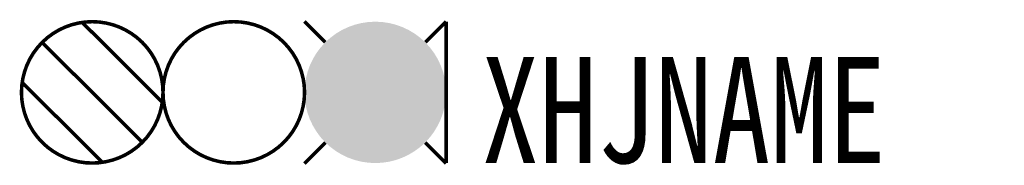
# Model space of a CAD drawing. Header units: inches. Extents: x -12.1 to 15.8, y 3.9 to 8.1.
import ezdxf

# ---------------------------------------------------------------- set-up
doc = ezdxf.new("R2010")
doc.units = ezdxf.units.IN
doc.header["$MEASUREMENT"] = 0
doc.styles.add('HZ', font='SimSun.ttf', dxfattribs={"width": 0.8})

msp = doc.modelspace()

# ---------------------------------------------------------------- linework, layer by layer
at = {"color": 2, "const_width": 0.1}
msp.add_lwpolyline([(-12, 6, 1), (-8, 6, 1)], format="xyb", close=True, dxfattribs=at)
for points in [[(-10.283, 7.98), (-8.02, 5.717)], [(-11.414, 7.414), (-8.586, 4.586)], [(-11.98, 6.283), (-9.717, 4.02)]]:
    msp.add_lwpolyline(points, dxfattribs=at)
at = {"color": 3, "const_width": 0.1}
msp.add_lwpolyline([(-8, 6, 1), (-4, 6, 1)], format="xyb", close=True, dxfattribs=at)
at = {"color": 1, "const_width": 0.1}
for points in [[(-4, 8.007), (-3.416, 7.42)], [(0, 8.007), (-0.584, 7.42)], [(-3.409, 4.58), (-4, 3.986)], [(-0.591, 4.58), (0, 3.986)]]:
    msp.add_lwpolyline(points, dxfattribs=at)
at = {"color": 1, "const_width": 2}
msp.add_lwpolyline([(-3, 6, 1), (-1, 6, 1)], format="xyb", close=True, dxfattribs=at)
at = {"const_width": 0.1}
msp.add_lwpolyline([(0, 8), (0, 4)], dxfattribs=at)

# ---------------------------------------------------------------- texts
at = {"style": 'HZ', "width": 0.8}
msp.add_attdef('XHJNAME', (1, 4), 'S2', height=3, dxfattribs=at)

doc.saveas('drawing.dxf')
